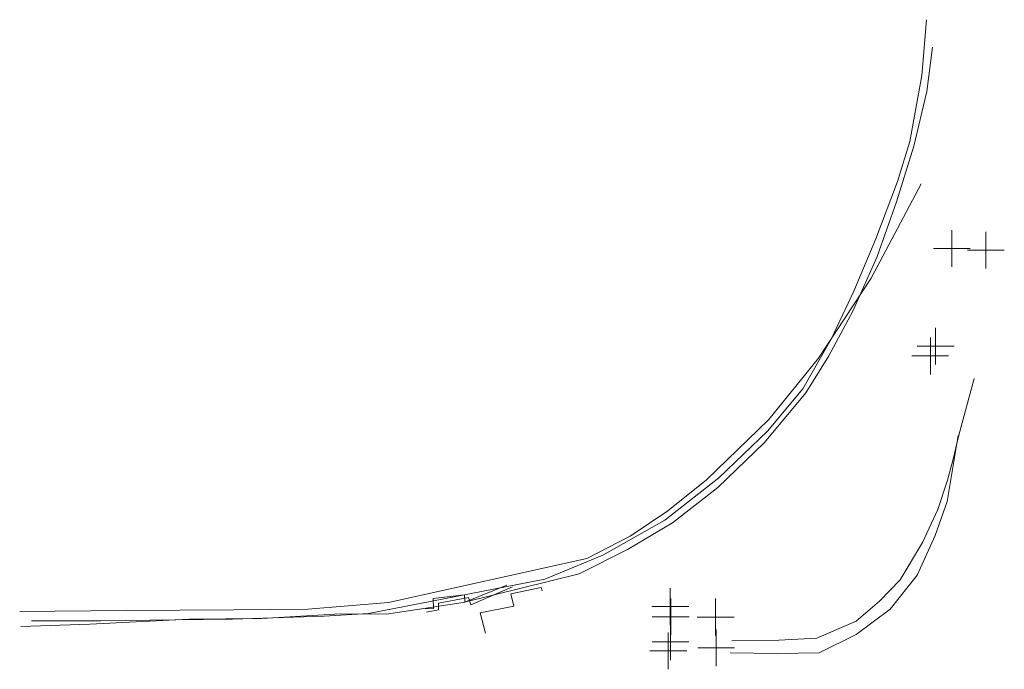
# Model space of a CAD drawing. Header units: feet. Extents: x 81339 to 82165, y 574388 to 575717.
# Tile 1 of 2: x 81339 to 81589, y 574388 to 574553. Entities that reach past the tile are written whole.
import ezdxf

# ---------------------------------------------------------------- set-up
doc = ezdxf.new("R2010")
doc.units = ezdxf.units.FT
doc.header["$MEASUREMENT"] = 0
for name, color, linetype, lineweight in [('Level 2', 7, 'Continuous', 0), ('Level 20', 7, 'Continuous', 0), ('Level 39', 7, 'Continuous', 0)]:
    doc.layers.add(name, color=color, linetype=linetype, lineweight=lineweight)

msp = doc.modelspace()

# ---------------------------------------------------------------- linework, layer by layer
at = {"layer": 'Level 2', "flags": 128}
for points in [[(81519.808, 574395.537), (81531.745, 574395.782), (81541.37, 574396.286), (81551.37, 574400.597), (81557.308, 574405.62), (81562.558, 574411.06), (81568.183, 574420.46), (81572.058, 574428.871), (81574.558, 574436.29), (81575.87, 574441.328), (81577.37, 574447.739), (81581.308, 574462.056)], [(81519.37, 574392.539), (81531.308, 574392.349), (81541.995, 574392.493), (81551.37, 574397.206), (81559.995, 574403.635), (81566.808, 574412.217), (81571.37, 574422.245), (81574.433, 574430.857), (81577.245, 574447.638)]]:
    msp.add_lwpolyline(points, dxfattribs=at)
at = {"layer": 'Level 20', "flags": 128}
for points in [[(81342.183, 574400.624), (81359.745, 574400.619), (81378.495, 574400.913), (81393.12, 574401.076), (81416.433, 574401.783), (81427.683, 574402.499), (81472.37, 574411.2), (81487.12, 574417.319), (81502.808, 574426.191), (81516.558, 574436.929), (81528.87, 574448.709), (81537.87, 574459.431), (81544.995, 574472.073), (81550.745, 574484.188), (81556.37, 574497.526), (81561.87, 574512.046), (81564.995, 574522.159), (81567.995, 574538.907), (81569.183, 574553.045)], [(81339.495, 574399.223), (81356.995, 574399.813), (81382.183, 574401.047), (81400.495, 574401.251), (81420.558, 574402.38), (81432.245, 574402.36), (81451.683, 574405.278), (81481.058, 574412.577), (81493.37, 574418.721), (81504.745, 574425.499), (81516.245, 574434.44), (81528.12, 574445.829), (81538.62, 574458.407), (81544.433, 574467.832), (81550.495, 574479.142), (81556.683, 574493.008), (81561.62, 574506.905), (81565.995, 574520.949), (81569.245, 574534.836), (81570.683, 574546.09)], [(81339.183, 574402.99), (81366.183, 574403.265), (81393.495, 574403.413), (81412.308, 574403.567), (81432.745, 574405.298), (81483.058, 574416.429), (81493.995, 574422.134), (81503.558, 574428.524), (81513.433, 574436.35), (81529.245, 574451.727), (81541.808, 574467.231), (81555.12, 574487.542), (81567.87, 574511.47)], [(81462.745, 574409.662), (81452.058, 574405.398)], [(81464.183, 574409.278), (81453.62, 574404.717)], [(81471.433, 574409.099), (81463.745, 574407.529)], [(81463.745, 574407.529), (81464.495, 574404.347)], [(81471.683, 574408.267), (81471.433, 574409.099)], [(81451.995, 574407.229), (81444.058, 574406.336)], [(81444.058, 574406.336), (81444.12, 574403.809)], [(81452.995, 574406.596), (81445.433, 574405.099)], [(81445.433, 574405.099), (81445.433, 574403.442)], [(81452.058, 574405.398), (81451.995, 574407.229)], [(81453.62, 574404.717), (81452.995, 574406.596)], [(81444.12, 574403.809), (81441.995, 574403.659)], [(81445.433, 574403.442), (81442.37, 574402.863)], [(81464.495, 574404.347), (81455.995, 574402.684)], [(81455.995, 574402.684), (81457.308, 574397.477)]]:
    msp.add_lwpolyline(points, dxfattribs=at)
at = {"layer": 'Level 39', "flags": 128}
for points in [[(81575.62, 574490.354), (81575.62, 574499.688)], [(81584.245, 574489.961), (81584.245, 574499.295)], [(81570.995, 574495.021), (81580.308, 574495.021)], [(81579.558, 574494.628), (81588.933, 574494.628)], [(81571.495, 574465.619), (81571.495, 574474.953)], [(81570.183, 574463.127), (81570.183, 574472.461)], [(81566.808, 574470.286), (81576.183, 574470.286)], [(81565.495, 574467.794), (81574.808, 574467.794)], [(81504.183, 574399.603), (81504.183, 574408.937)], [(81504.308, 574396.97), (81504.308, 574406.304)], [(81515.683, 574396.929), (81515.683, 574406.263)], [(81499.495, 574404.27), (81508.87, 574404.27)], [(81499.62, 574401.637), (81508.995, 574401.637)], [(81510.995, 574401.596), (81520.37, 574401.596)], [(81503.683, 574388.355), (81503.683, 574397.689)], [(81504.245, 574390.671), (81504.245, 574400.005)], [(81515.808, 574389.15), (81515.808, 574398.484)], [(81499.62, 574395.338), (81508.933, 574395.338)], [(81499.058, 574393.022), (81508.37, 574393.022)], [(81511.183, 574393.817), (81520.495, 574393.817)]]:
    msp.add_lwpolyline(points, dxfattribs=at)

doc.saveas('drawing.dxf')
